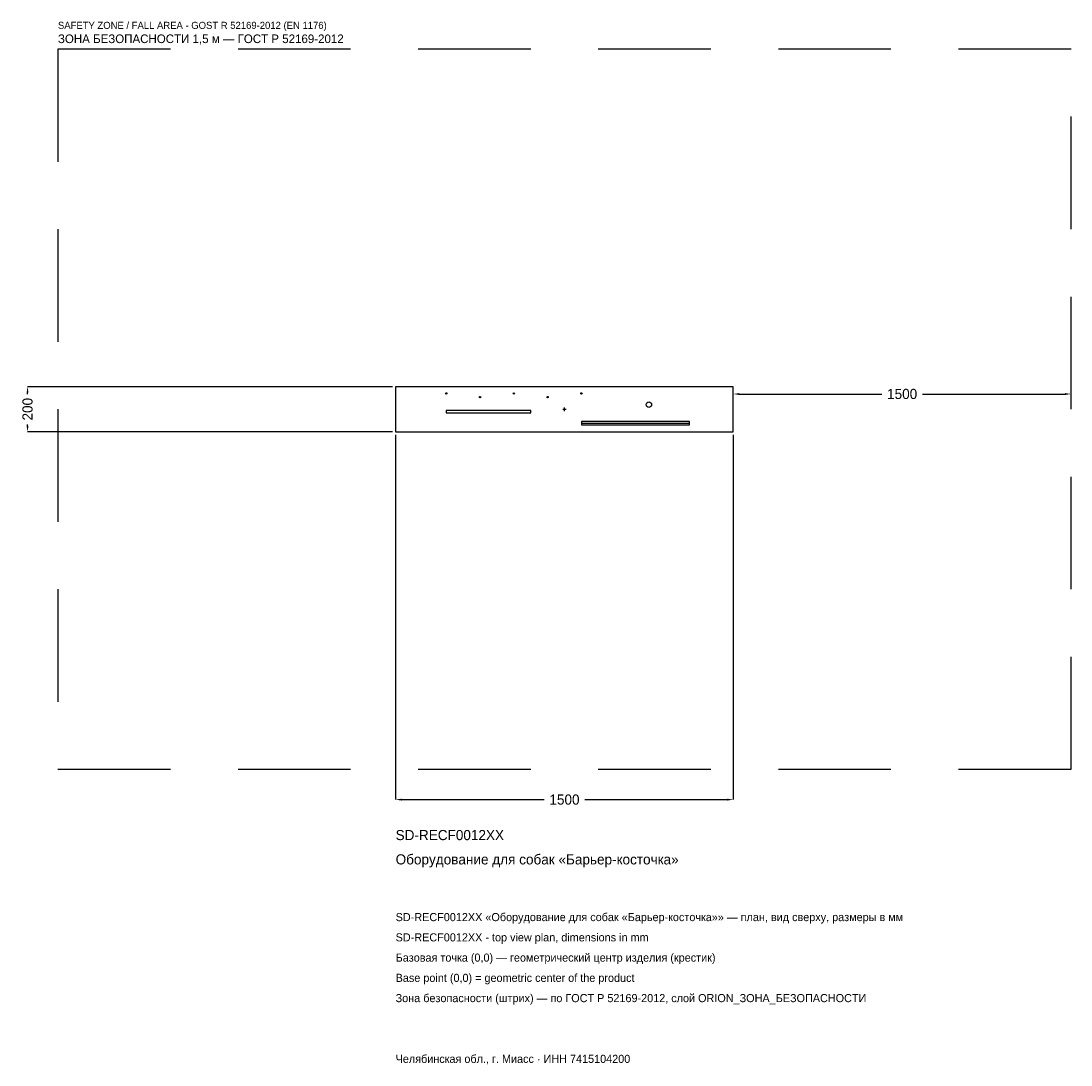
# Model space of a CAD drawing. Header units: metres. Extents: x -2414 to 2250, y -2914 to 1725.
import ezdxf

# ---------------------------------------------------------------- set-up
doc = ezdxf.new("R2010")
doc.units = ezdxf.units.M
doc.linetypes.add('DASHED', pattern=[800, 500, -300])
for name, color, linetype in [('ORION_ДАННЫЕ', 3, 'Continuous'), ('ORION_ЗОНА_БЕЗОПАСНОСТИ', 1, 'Continuous'), ('ORION_КОНТУР', 7, 'Continuous'), ('ORION_РАЗМЕРЫ', 8, 'Continuous')]:
    doc.layers.add(name, color=color, linetype=linetype)
doc.dimstyles.new('ORION', dxfattribs={"dimtxt": 45, "dimasz": 27, "dimexe": 1.25, "dimexo": 13.5, "dimtad": 1, "dimdec": 0, "dimcen": 2.5, "dimazin": 3, "dimtfac": 1, "dimtmove": 0, "dimatfit": 3, "dimarcsym": 0})

# ---------------------------------------------------------------- blocks, each defined once
blk = doc.blocks.new('_CLOSEDFILLED')
at = {"color": 0, "linetype": 'BYBLOCK'}
blk.add_solid([(-1, 0.16), (0, 0), (-1, -0.16)], dxfattribs=at)
blk = doc.blocks.new('*D1')
for p, q in [((-750, -113.5), (-750, -1735)), ((750, -113.5), (750, -1735)), ((-723, -1735), (-90, -1735)), ((90, -1735), (723, -1735))]:
    blk.add_line(p, q)
at = {"layer": 'Defpoints'}
for p in [(-750, -100), (750, -100), (-750, -1735)]:
    blk.add_point(p, dxfattribs=at)
at = {"layer": 'ORION_РАЗМЕРЫ', "xscale": 27, "yscale": 27, "rotation": 180}
blk.add_blockref('_CLOSEDFILLED', (-750, -1735), dxfattribs=at)
at = {"layer": 'ORION_РАЗМЕРЫ', "xscale": 27, "yscale": 27}
blk.add_blockref('_CLOSEDFILLED', (750, -1735), dxfattribs=at)
at = {"layer": 'ORION_РАЗМЕРЫ', "insert": (0, -1735), "char_height": 45, "attachment_point": 5}
blk.add_mtext('1500', dxfattribs=at)
blk = doc.blocks.new('*D2')
for p, q in [((-763.5, 100), (-2385, 100)), ((-2385, 67.5), (-2385, 73)), ((-2385, -73), (-2385, -67.5)), ((-763.5, -100), (-2385, -100))]:
    blk.add_line(p, q)
at = {"layer": 'Defpoints'}
for p in [(-750, 100), (-2385, -100), (-750, -100)]:
    blk.add_point(p, dxfattribs=at)
at = {"layer": 'ORION_РАЗМЕРЫ', "xscale": 27, "yscale": 27}
for p, rotation in [((-2385, 100), 90), ((-2385, -100), 270)]:
    blk.add_blockref('_CLOSEDFILLED', p, dxfattribs=dict(at, rotation=rotation))
at = {"layer": 'ORION_РАЗМЕРЫ', "insert": (-2385, 0), "char_height": 45, "attachment_point": 5, "rotation": 90}
blk.add_mtext('200', dxfattribs=at)
blk = doc.blocks.new('*D3')
for p, q in [((750, 13.5), (750, 67.5)), ((777, 67.5), (1410, 67.5)), ((1590, 67.5), (2223, 67.5)), ((2250, 13.5), (2250, 67.5))]:
    blk.add_line(p, q)
at = {"layer": 'Defpoints'}
for p in [(750, 67.5), (750, 0), (2250, 0)]:
    blk.add_point(p, dxfattribs=at)
at = {"layer": 'ORION_РАЗМЕРЫ', "xscale": 27, "yscale": 27, "rotation": 180}
blk.add_blockref('_CLOSEDFILLED', (750, 67.5), dxfattribs=at)
at = {"layer": 'ORION_РАЗМЕРЫ', "xscale": 27, "yscale": 27}
blk.add_blockref('_CLOSEDFILLED', (2250, 67.5), dxfattribs=at)
at = {"layer": 'ORION_РАЗМЕРЫ', "insert": (1500, 67.5), "char_height": 45, "attachment_point": 5}
blk.add_mtext('1500', dxfattribs=at)
blk = doc.blocks.new('ОРИОН SD-RECF0012XX Оборудование для собак Барьер-косточка')
at = {"layer": 'ORION_ЗОНА_БЕЗОПАСНОСТИ', "linetype": 'DASHED'}
blk.add_lwpolyline([(-2250, -1600), (2250, -1600), (2250, 1600), (-2250, 1600)], close=True, dxfattribs=at)
at = {"layer": 'ORION_КОНТУР'}
blk.add_line((75, -62), (555, -62), dxfattribs=at)
for points in [[(-750, -100), (750, -100), (750, 100), (-750, 100)], [(-525, -16), (-150, -16), (-150, -6), (-525, -6)], [(75, -70), (555, -70), (555, -54), (75, -54)]]:
    blk.add_lwpolyline(points, close=True, dxfattribs=at)
for centre, radius in [((-525, 70), 3), ((-375, 54), 3), ((-225, 70), 3), ((-75, 54), 3), ((75, 70), 3), ((375, 20), 12)]:
    blk.add_circle(centre, radius, dxfattribs=at)
at = {"layer": 'ORION_РАЗМЕРЫ'}
for p, q in [((-8, 0), (8, 0)), ((0, -8), (0, 8))]:
    blk.add_line(p, q, dxfattribs=at)
at = {"layer": 'ORION_ДАННЫЕ'}
for tag, p in [('АРТИКУЛ', (-750, -1915)), ('НАИМЕНОВАНИЕ', (-750, -2023))]:
    blk.add_attdef(tag, p, '', height=45, dxfattribs=at)
at = {"layer": 'ORION_ДАННЫЕ', "flags": 1}
for tag, p in [('ПРОИЗВОДИТЕЛЬ', (-750, -2131)), ('ТЕЛЕФОН', (-750, -2239)), ('САЙТ', (-750, -2455)), ('АДРЕС', (-750, -2563)), ('РЕКВИЗИТЫ', (-750, -2671)), ('ГАБАРИТЫ', (-750, -2779)), ('ЗОНА_БЕЗОПАСНОСТИ', (-750, -2887))]:
    blk.add_attdef(tag, p, '', height=45, dxfattribs=at)
at = {"layer": 'ORION_ЗОНА_БЕЗОПАСНОСТИ', "color": 1}
for s, height, p in [('SAFETY ZONE / FALL AREA - GOST R 52169-2012 (EN 1176)', 31.5, (-2250, 1690)), ('ЗОНА БЕЗОПАСНОСТИ 1,5 м — ГОСТ Р 52169-2012', 38.25, (-2250, 1627))]:
    blk.add_text(s, height=height, dxfattribs=at).set_placement(p)
at = {"layer": 'ORION_РАЗМЕРЫ'}
dim = blk.add_linear_dim(base=(-2385, -100), p1=(-750, -100), p2=(-750, 100), angle=90, dimstyle='ORION', dxfattribs=at)
dim.commit()
dim.dimension.update_dxf_attribs({"geometry": '*D2', "text_midpoint": (-2385, 0)})
for base, p1, p2, picture, middle in [((750, 67.5), (750, 0), (2250, 0), '*D3', (1500, 67.5)), ((-750, -1735), (-750, -100), (750, -100), '*D1', (0, -1735))]:
    dim = blk.add_linear_dim(base=base, p1=p1, p2=p2, dimstyle='ORION', dxfattribs=at)
    dim.commit()
    dim.dimension.update_dxf_attribs({"geometry": picture, "text_midpoint": middle})

msp = doc.modelspace()

# ---------------------------------------------------------------- block references
msp.add_blockref('ОРИОН SD-RECF0012XX Оборудование для собак Барьер-косточка', (0, 0)).add_auto_attribs({'АРТИКУЛ': 'SD-RECF0012XX', 'НАИМЕНОВАНИЕ': 'Оборудование для собак «Барьер-косточка»'})

# ---------------------------------------------------------------- texts
at = {"layer": 'ORION_ДАННЫЕ', "color": 3}
for s, p in [('SD-RECF0012XX «Оборудование для собак «Барьер-косточка»» — план, вид сверху, размеры в мм', (-750, -2275)), ('SD-RECF0012XX - top view plan, dimensions in mm', (-750, -2365)), ('Челябинская обл., г. Миасс · ИНН 7415104200', (-750, -2905))]:
    msp.add_text(s, height=36, dxfattribs=at).set_placement(p)
at = {"layer": 'ORION_ДАННЫЕ', "color": 7}
for s, p in [('Базовая точка (0,0) — геометрический центр изделия (крестик)', (-750, -2455)), ('Base point (0,0) = geometric center of the product', (-750, -2545))]:
    msp.add_text(s, height=36, dxfattribs=at).set_placement(p)
at = {"layer": 'ORION_ДАННЫЕ', "color": 1}
msp.add_text('Зона безопасности (штрих) — по ГОСТ Р 52169-2012, слой ORION_ЗОНА_БЕЗОПАСНОСТИ', height=36, dxfattribs=at).set_placement((-750, -2635))

doc.saveas('drawing.dxf')
